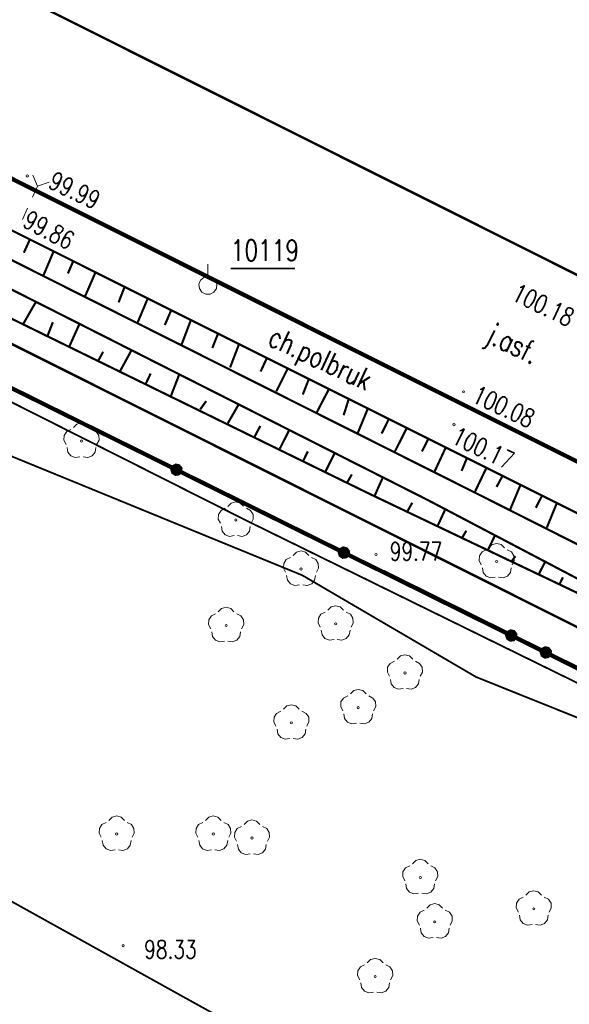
# Model space of a CAD drawing. Header units: metres. Extents: x 7501691 to 7504871, y 5814048 to 5814963.
# Tile 80 of 89: x 7504288 to 7504310, y 5814627 to 5814668. Entities that reach past the tile are written whole.
import ezdxf
from ezdxf.enums import TextEntityAlignment as Align

# ---------------------------------------------------------------- set-up
doc = ezdxf.new("R2010")
doc.units = ezdxf.units.M
doc.header["$MEASUREMENT"] = 0
for name, pattern in [('1', [0]), ('GDE', [0]), ('KOC', [1.5, 1, -0.5]), ('KOJ', [0]), ('UEB', [0]), ('UPT', [0]), ('WSQ', [1.75, 1.25, -0.5])]:
    doc.linetypes.add(name, pattern=pattern)
doc.layers.get('0').update_dxf_attribs({"linetype": 'CONTINUOUS'})
for name, color, linetype, lineweight in [('Dzialki', 7, 'GDE', 18), ('EDZPD_L_0', 7, 'GDE', 20), ('SDROK_T_0', 7, 'CONTINUOUS', 18), ('SDROK_T_1', 7, 'CONTINUOUS', 18), ('SDRPK_L_0', 7, 'KOJ', 35), ('SDRPK_L_2', 7, 'KOC', 18), ('SDRPT_T_0', 7, 'CONTINUOUS', 18), ('SZNPS_T_0', 7, 'CONTINUOUS', 18), ('SZNPS_T_3', 7, 'CONTINUOUS', 18), ('SZOPO_L_0', 7, 'CONTINUOUS', 35), ('SZZPZ_T_0', 3, 'CONTINUOUS', 18), ('UEEPON_L_1', 1, 'UEB', 15), ('UTTPO_L_1', 30, 'UPT', 15), ('WUKOS_T_1', 7, 'CONTINUOUS', 15), ('WUKPS_L_6', 7, 'WSQ', 18), ('WWRPH_T_0', 7, 'CONTINUOUS', 15), ('WWRPH_T_1', 7, 'CONTINUOUS', 18)]:
    doc.layers.add(name, color=color, linetype=linetype, lineweight=lineweight)
doc.styles.add('STYL_ARIAL', font='simplex', dxfattribs={"width": 0.75, "oblique": 0.1})

# ---------------------------------------------------------------- blocks, each defined once
blk = doc.blocks.new('fdsgfdhgfjh')
at = {"color": 7, "const_width": 0.065}
for points in [[(628.93, -380.808), (627.625, -347.321), (631.46, -316.744), (630.476, -293.446), (631.603, -272.028), (642.12, -262.447), (642.84, -250.18), (613.01, -248.02), (473.074, -244.736), (370.953, -240.293), (311.01, -225.13), (43.231, -91.051), (39.421, -86.572), (-13.328, -60.153)], [(-16.835, -75.512), (354.018, -261.214), (467.857, -262.505), (472.746, -258.735), (593.685, -261.575), (612.103, -262.002), (615, -265.13), (621.573, -272.23), (620.457, -293.398), (621.441, -316.515), (617.616, -347.083), (618.941, -381.189)], [(-73.624, -607.379), (195.366, -583.748), (341.459, -571.655), (342.319, -570.715), (349.277, -563.045), (349.917, -560.655), (362.058, -448.634), (361.947, -446.744), (362.796, -440.405), (363.365, -434.665), (363.505, -433.525), (474.63, -446.54), (528.102, -452.597), (558.029, -454.712), (566.877, -447.021), (578.606, -447.669), (581.452, -423.391), (595.663, -375.234), (593.685, -261.575), (472.746, -258.735), (467.857, -262.505), (354.018, -261.214), (-16.835, -75.512)]]:
    blk.add_lwpolyline(points, dxfattribs=at)
at = {"layer": 'Dzialki', "color": 7, "const_width": 0.09}
for points in [[(354, -261.22), (-16.86, -75.52)], [(43.21, -91.06), (310.99, -225.15)]]:
    blk.add_lwpolyline(points, dxfattribs=at)
at = {"layer": 'EDZPD_L_0', "color": 7, "const_width": 0.1}
for points in [[(353.997, -261.225), (-16.856, -75.522)], [(310.985, -225.145), (43.21, -91.061)]]:
    blk.add_lwpolyline(points, dxfattribs=at)
at = {"layer": 'SDRPK_L_0', "color": 7, "const_width": 0.175}
for points in [[(113.774, -134.105), (6.049, -80.186)], [(168.025, -161.218), (113.774, -134.105)]]:
    blk.add_lwpolyline(points, dxfattribs=at)
at = {"layer": 'SDRPK_L_2', "color": 7, "const_width": 0.09}
for points in [[(112.918, -135.804), (33.688, -96.188)], [(167.186, -162.946), (112.918, -135.804)]]:
    blk.add_lwpolyline(points, dxfattribs=at)
at = {"layer": 'SDRPT_T_0', "color": 7}
for points in [[(95.987, -124.984), (95.796, -124.519)], [(95.987, -124.984), (96.463, -124.821)], [(95.781, -125.44), (95.987, -124.984)], [(95.368, -126.351), (95.575, -125.895)]]:
    blk.add_lwpolyline(points, dxfattribs=at)
at = {"layer": 'SZNPS_T_0', "color": 7}
for points in [[(103.026, -128.704), (103.026, -128.204)], [(103.026, -128.704), (103.201, -128.747), (103.335, -128.866), (103.399, -129.033), (103.377, -129.212), (103.275, -129.359), (103.116, -129.443), (102.937, -129.443), (102.778, -129.359), (102.676, -129.212), (102.654, -129.033), (102.718, -128.866), (102.852, -128.747), (103.026, -128.704)]]:
    blk.add_lwpolyline(points, dxfattribs=at)
at = {"layer": 'SZNPS_T_3', "color": 7, "const_width": 0.065}
blk.add_lwpolyline([(103.971, -128.377), (106.617, -128.377)], dxfattribs=at)
at = {"layer": 'SZOPO_L_0', "color": 7, "const_width": 0.175}
for points in [[(94.811, -133.267), (101.726, -136.691)], [(101.592, -136.795), (101.556, -136.684), (101.6, -136.576), (101.703, -136.522), (101.817, -136.547), (101.888, -136.639), (101.884, -136.755), (101.805, -136.841), (101.69, -136.857), (101.592, -136.795)], [(101.726, -136.691), (108.641, -140.114)], [(108.506, -140.218), (108.471, -140.107), (108.515, -139.999), (108.618, -139.945), (108.731, -139.97), (108.803, -140.062), (108.798, -140.178), (108.72, -140.264), (108.605, -140.28), (108.506, -140.218)], [(108.641, -140.114), (115.555, -143.537)], [(110.26, -140.905), (116.981, -144.235)], [(115.421, -143.641), (115.385, -143.53), (115.429, -143.423), (115.532, -143.368), (115.646, -143.393), (115.717, -143.485), (115.713, -143.601), (115.635, -143.687), (115.519, -143.703), (115.421, -143.641)], [(115.555, -143.537), (122.47, -146.96)], [(116.846, -144.34), (116.811, -144.229), (116.855, -144.121), (116.958, -144.067), (117.071, -144.092), (117.143, -144.184), (117.138, -144.3), (117.06, -144.386), (116.945, -144.402), (116.846, -144.34)], [(116.981, -144.235), (123.995, -147.711)]]:
    blk.add_lwpolyline(points, dxfattribs=at)
at = {"layer": 'SZZPZ_T_0', "color": 7}
for points in [[(97.48, -134.943), (97.617, -134.806), (97.804, -134.756), (97.992, -134.806), (98.129, -134.943)], [(97.169, -135.641), (97.081, -135.468), (97.091, -135.274), (97.197, -135.112), (97.369, -135.024)], [(98.24, -135.023), (98.412, -135.112), (98.518, -135.274), (98.528, -135.468), (98.441, -135.64)], [(97.736, -136.152), (97.545, -136.182), (97.364, -136.113), (97.242, -135.962), (97.211, -135.771)], [(97.805, -135.461), (97.836, -135.474), (97.85, -135.506), (97.836, -135.538), (97.805, -135.551), (97.773, -135.538), (97.76, -135.506), (97.773, -135.474), (97.805, -135.461)], [(98.398, -135.771), (98.367, -135.962), (98.246, -136.113), (98.065, -136.182), (97.873, -136.152)], [(103.852, -138.201), (103.989, -138.064), (104.176, -138.014), (104.363, -138.064), (104.501, -138.2)], [(103.541, -138.898), (103.453, -138.726), (103.463, -138.532), (103.569, -138.37), (103.741, -138.281)], [(104.612, -138.281), (104.784, -138.37), (104.89, -138.532), (104.9, -138.725), (104.812, -138.898)], [(104.108, -139.41), (103.917, -139.44), (103.736, -139.371), (103.614, -139.22), (103.583, -139.029)], [(104.177, -138.719), (104.208, -138.732), (104.221, -138.764), (104.208, -138.796), (104.177, -138.809), (104.145, -138.796), (104.132, -138.764), (104.145, -138.732), (104.177, -138.719)], [(104.77, -139.029), (104.739, -139.22), (104.617, -139.371), (104.437, -139.44), (104.245, -139.41)], [(114.628, -139.916), (114.765, -139.78), (114.952, -139.73), (115.139, -139.78), (115.276, -139.916)], [(106.546, -140.229), (106.683, -140.092), (106.87, -140.042), (107.057, -140.092), (107.195, -140.228)], [(114.316, -140.614), (114.229, -140.441), (114.239, -140.248), (114.344, -140.086), (114.516, -139.997)], [(115.388, -139.997), (115.56, -140.085), (115.665, -140.248), (115.676, -140.441), (115.588, -140.614)], [(106.234, -140.926), (106.147, -140.754), (106.157, -140.56), (106.262, -140.398), (106.435, -140.309)], [(107.306, -140.309), (107.478, -140.397), (107.584, -140.56), (107.594, -140.753), (107.506, -140.926)], [(114.952, -140.435), (114.984, -140.448), (114.997, -140.48), (114.984, -140.512), (114.952, -140.525), (114.92, -140.512), (114.907, -140.48), (114.92, -140.448), (114.952, -140.435)], [(106.802, -141.438), (106.61, -141.468), (106.43, -141.399), (106.308, -141.248), (106.277, -141.057)], [(106.87, -140.747), (106.902, -140.76), (106.915, -140.792), (106.902, -140.824), (106.87, -140.837), (106.838, -140.824), (106.825, -140.792), (106.838, -140.76), (106.87, -140.747)], [(107.464, -141.057), (107.433, -141.248), (107.311, -141.399), (107.13, -141.468), (106.939, -141.438)], [(114.884, -141.126), (114.692, -141.156), (114.511, -141.087), (114.389, -140.936), (114.359, -140.745)], [(115.546, -140.745), (115.515, -140.936), (115.393, -141.086), (115.212, -141.156), (115.021, -141.126)], [(107.976, -142.49), (108.113, -142.353), (108.3, -142.303), (108.487, -142.353), (108.625, -142.489)], [(103.142, -143.255), (103.054, -143.082), (103.065, -142.889), (103.17, -142.726), (103.343, -142.638)], [(103.454, -142.557), (103.591, -142.42), (103.778, -142.37), (103.965, -142.42), (104.102, -142.557)], [(104.214, -142.638), (104.386, -142.726), (104.491, -142.888), (104.502, -143.082), (104.414, -143.254)], [(107.665, -143.187), (107.577, -143.015), (107.587, -142.821), (107.692, -142.659), (107.865, -142.57)], [(108.736, -142.57), (108.908, -142.658), (109.014, -142.821), (109.024, -143.014), (108.936, -143.187)], [(103.778, -143.075), (103.81, -143.088), (103.823, -143.12), (103.81, -143.152), (103.778, -143.165), (103.746, -143.152), (103.733, -143.12), (103.746, -143.088), (103.778, -143.075)], [(108.3, -143.008), (108.332, -143.021), (108.345, -143.053), (108.332, -143.085), (108.3, -143.098), (108.269, -143.085), (108.255, -143.053), (108.269, -143.021), (108.3, -143.008)], [(103.709, -143.766), (103.518, -143.796), (103.337, -143.727), (103.215, -143.577), (103.185, -143.385)], [(104.372, -143.385), (104.341, -143.576), (104.219, -143.727), (104.038, -143.796), (103.847, -143.766)], [(108.232, -143.699), (108.041, -143.729), (107.86, -143.66), (107.738, -143.509), (107.707, -143.318)], [(108.894, -143.318), (108.863, -143.509), (108.741, -143.66), (108.561, -143.729), (108.369, -143.699)], [(110.836, -144.518), (110.973, -144.381), (111.161, -144.331), (111.348, -144.381), (111.485, -144.517)], [(110.525, -145.215), (110.437, -145.043), (110.447, -144.849), (110.553, -144.687), (110.725, -144.598)], [(111.596, -144.598), (111.769, -144.687), (111.874, -144.849), (111.884, -145.042), (111.797, -145.215)], [(111.161, -145.036), (111.192, -145.049), (111.206, -145.081), (111.192, -145.113), (111.161, -145.126), (111.129, -145.113), (111.116, -145.081), (111.129, -145.049), (111.161, -145.036)], [(111.092, -145.727), (110.901, -145.757), (110.72, -145.688), (110.598, -145.537), (110.567, -145.346)], [(111.754, -145.346), (111.724, -145.537), (111.601, -145.688), (111.421, -145.757), (111.23, -145.727)], [(108.908, -145.948), (109.045, -145.811), (109.232, -145.761), (109.419, -145.811), (109.556, -145.948)], [(108.596, -146.646), (108.509, -146.473), (108.519, -146.279), (108.624, -146.117), (108.797, -146.029)], [(109.668, -146.028), (109.84, -146.117), (109.946, -146.279), (109.956, -146.473), (109.868, -146.645)], [(105.836, -147.278), (105.749, -147.105), (105.759, -146.912), (105.864, -146.749), (106.037, -146.661)], [(106.148, -146.58), (106.285, -146.443), (106.472, -146.393), (106.659, -146.443), (106.797, -146.58)], [(106.908, -146.661), (107.08, -146.749), (107.186, -146.911), (107.196, -147.105), (107.108, -147.277)], [(109.164, -147.157), (108.972, -147.187), (108.792, -147.118), (108.669, -146.967), (108.639, -146.776)], [(109.232, -146.466), (109.264, -146.479), (109.277, -146.511), (109.264, -146.543), (109.232, -146.556), (109.2, -146.543), (109.187, -146.511), (109.2, -146.479), (109.232, -146.466)], [(109.826, -146.776), (109.795, -146.967), (109.673, -147.118), (109.492, -147.187), (109.301, -147.157)], [(106.472, -147.098), (106.504, -147.111), (106.517, -147.143), (106.504, -147.175), (106.472, -147.188), (106.44, -147.175), (106.427, -147.143), (106.44, -147.111), (106.472, -147.098)], [(106.404, -147.79), (106.212, -147.82), (106.032, -147.75), (105.91, -147.6), (105.879, -147.408)], [(107.066, -147.408), (107.035, -147.6), (106.913, -147.75), (106.732, -147.819), (106.541, -147.789)], [(98.933, -151.17), (99.07, -151.033), (99.257, -150.983), (99.444, -151.033), (99.581, -151.17)], [(102.923, -151.169), (103.06, -151.033), (103.247, -150.983), (103.435, -151.033), (103.572, -151.169)], [(104.519, -151.335), (104.656, -151.199), (104.844, -151.149), (105.031, -151.199), (105.168, -151.335)], [(98.621, -151.868), (98.533, -151.695), (98.544, -151.502), (98.649, -151.339), (98.821, -151.251)], [(99.693, -151.251), (99.865, -151.339), (99.97, -151.501), (99.981, -151.695), (99.893, -151.868)], [(102.612, -151.867), (102.524, -151.694), (102.534, -151.501), (102.639, -151.339), (102.812, -151.25)], [(103.683, -151.25), (103.855, -151.338), (103.961, -151.501), (103.971, -151.694), (103.884, -151.867)], [(104.208, -152.033), (104.12, -151.86), (104.13, -151.667), (104.236, -151.505), (104.408, -151.416)], [(105.279, -151.416), (105.452, -151.504), (105.557, -151.667), (105.567, -151.86), (105.48, -152.033)], [(99.189, -152.38), (98.997, -152.41), (98.816, -152.34), (98.694, -152.19), (98.664, -151.999)], [(99.257, -151.688), (99.289, -151.702), (99.302, -151.733), (99.289, -151.765), (99.257, -151.778), (99.225, -151.765), (99.212, -151.733), (99.225, -151.702), (99.257, -151.688)], [(99.851, -151.998), (99.82, -152.19), (99.698, -152.34), (99.517, -152.41), (99.326, -152.38)], [(103.179, -152.379), (102.987, -152.409), (102.807, -152.34), (102.685, -152.189), (102.654, -151.998)], [(103.247, -151.688), (103.279, -151.701), (103.293, -151.733), (103.279, -151.765), (103.247, -151.778), (103.216, -151.765), (103.202, -151.733), (103.216, -151.701), (103.247, -151.688)], [(103.841, -151.998), (103.81, -152.189), (103.688, -152.339), (103.508, -152.409), (103.316, -152.379)], [(104.844, -151.854), (104.875, -151.867), (104.889, -151.899), (104.875, -151.931), (104.844, -151.944), (104.812, -151.931), (104.799, -151.899), (104.812, -151.867), (104.844, -151.854)], [(104.775, -152.545), (104.584, -152.575), (104.403, -152.505), (104.281, -152.355), (104.25, -152.164)], [(105.437, -152.164), (105.406, -152.355), (105.285, -152.505), (105.104, -152.575), (104.912, -152.545)], [(111.469, -152.964), (111.607, -152.827), (111.794, -152.777), (111.981, -152.827), (112.118, -152.964)], [(111.158, -153.662), (111.07, -153.489), (111.081, -153.295), (111.186, -153.133), (111.358, -153.045)], [(112.229, -153.044), (112.402, -153.133), (112.507, -153.295), (112.517, -153.488), (112.43, -153.661)], [(111.794, -153.482), (111.826, -153.495), (111.839, -153.527), (111.826, -153.559), (111.794, -153.572), (111.762, -153.559), (111.749, -153.527), (111.762, -153.495), (111.794, -153.482)], [(111.725, -154.173), (111.534, -154.203), (111.353, -154.134), (111.231, -153.983), (111.2, -153.792)], [(112.387, -153.792), (112.357, -153.983), (112.235, -154.134), (112.054, -154.203), (111.863, -154.173)], [(116.158, -154.26), (116.296, -154.123), (116.483, -154.073), (116.67, -154.123), (116.807, -154.26)], [(115.847, -154.958), (115.759, -154.785), (115.769, -154.592), (115.875, -154.429), (116.047, -154.341)], [(116.918, -154.34), (117.091, -154.429), (117.196, -154.591), (117.206, -154.785), (117.119, -154.957)], [(111.757, -155.49), (111.669, -155.318), (111.679, -155.124), (111.785, -154.962), (111.957, -154.873)], [(112.068, -154.793), (112.206, -154.656), (112.393, -154.606), (112.58, -154.656), (112.717, -154.792)], [(112.828, -154.873), (113.001, -154.962), (113.106, -155.124), (113.116, -155.317), (113.029, -155.49)], [(116.483, -154.778), (116.514, -154.791), (116.528, -154.823), (116.514, -154.855), (116.483, -154.868), (116.451, -154.855), (116.438, -154.823), (116.451, -154.791), (116.483, -154.778)], [(112.393, -155.311), (112.424, -155.324), (112.438, -155.356), (112.424, -155.388), (112.393, -155.401), (112.361, -155.388), (112.348, -155.356), (112.361, -155.324), (112.393, -155.311)], [(116.414, -155.47), (116.223, -155.499), (116.042, -155.43), (115.92, -155.28), (115.889, -155.088)], [(117.076, -155.088), (117.046, -155.279), (116.924, -155.43), (116.743, -155.499), (116.552, -155.469)], [(112.324, -156.002), (112.133, -156.032), (111.952, -155.963), (111.83, -155.812), (111.799, -155.621)], [(112.986, -155.621), (112.956, -155.812), (112.834, -155.963), (112.653, -156.032), (112.462, -156.002)], [(109.608, -157.054), (109.745, -156.917), (109.932, -156.867), (110.119, -156.917), (110.257, -157.054)], [(109.296, -157.752), (109.209, -157.579), (109.219, -157.386), (109.324, -157.223), (109.497, -157.135)], [(110.368, -157.135), (110.54, -157.223), (110.646, -157.386), (110.656, -157.579), (110.568, -157.752)], [(109.932, -157.572), (109.964, -157.586), (109.977, -157.617), (109.964, -157.649), (109.932, -157.662), (109.901, -157.649), (109.887, -157.617), (109.901, -157.586), (109.932, -157.572)], [(109.864, -158.264), (109.672, -158.294), (109.492, -158.224), (109.37, -158.074), (109.339, -157.883)], [(110.526, -157.883), (110.495, -158.074), (110.373, -158.224), (110.192, -158.294), (110.001, -158.264)]]:
    blk.add_lwpolyline(points, dxfattribs=at)
at = {"layer": 'UEEPON_L_1', "color": 1, "const_width": 0.075}
for points in [[(104.675, -138.818), (92.309, -132.586)], [(106.926, -141.05), (91.546, -134.755)], [(118.352, -145.529), (104.675, -138.818)], [(114.097, -145.247), (106.926, -141.05)], [(120.935, -147.99), (114.097, -145.247)]]:
    blk.add_lwpolyline(points, dxfattribs=at)
at = {"layer": 'UTTPO_L_1', "color": 30, "const_width": 0.075}
blk.add_lwpolyline([(79.892, -146.175), (123.341, -170.298)], dxfattribs=at)
at = {"layer": 'WUKPS_L_6', "color": 7, "const_width": 0.09}
for points in [[(87.309, -125.399), (112.151, -137.965)], [(114.721, -137.971), (92.253, -126.694)], [(109.657, -137.666), (89.006, -127.56)], [(130.442, -147.572), (109.657, -137.666)], [(112.151, -137.965), (130.442, -147.572)], [(136.555, -148.995), (114.721, -137.971)]]:
    blk.add_lwpolyline(points, dxfattribs=at)
at = {"layer": 'WUKPS_L_6', "color": 7, "linetype": '1', "const_width": 0.09}
for points in [[(95.671, -127.182), (95.424, -127.728)], [(96.645, -127.689), (96.217, -128.702)], [(97.451, -128.104), (97.243, -128.585)], [(98.373, -128.559), (97.944, -129.546)], [(99.568, -129.182), (99.334, -129.78)], [(95.386, -130.689), (95.931, -129.741)], [(100.542, -129.611), (100.127, -130.598)], [(101.517, -130.078), (101.244, -130.715)], [(102.322, -130.507), (101.933, -131.533)], [(96.399, -131.17), (96.62, -130.598)], [(97.308, -131.585), (97.711, -130.689)], [(103.439, -131.078), (103.206, -131.662)], [(104.304, -131.519), (103.941, -132.467)], [(98.49, -132.196), (98.698, -131.819)], [(99.387, -132.637), (99.854, -131.78)], [(105.461, -132.077), (105.201, -132.636)], [(106.318, -132.519), (105.85, -133.454)], [(100.465, -133.131), (100.66, -132.715)], [(101.499, -133.637), (101.837, -132.766)], [(107.188, -132.96), (106.942, -133.584)], [(108.02, -133.363), (107.513, -134.337)], [(108.838, -133.778), (108.63, -134.441)], [(102.707, -134.195), (102.954, -133.857)], [(103.85, -134.766), (104.305, -133.974)], [(109.617, -134.194), (109.215, -135.168)], [(110.488, -134.61), (110.202, -135.194)], [(104.954, -135.325), (105.188, -134.883)], [(111.241, -134.96), (110.748, -135.934)], [(105.994, -135.818), (106.37, -135.078)], [(112.125, -135.415), (111.865, -135.934)], [(112.839, -135.791), (112.372, -136.791)], [(106.968, -136.312), (107.15, -135.935)], [(107.864, -136.792), (108.254, -136.013)], [(113.709, -136.233), (113.502, -136.739)], [(114.528, -136.609), (114.035, -137.636)], [(108.774, -137.221), (108.969, -136.883)], [(109.904, -137.779), (110.229, -137.052)], [(115.19, -136.947), (114.944, -137.402)], [(115.931, -137.323), (115.489, -138.376)], [(116.814, -137.778), (116.567, -138.259)], [(111.268, -138.402), (111.463, -138.052)], [(117.425, -138.09), (117.022, -139.077)], [(112.515, -139), (112.84, -138.298)], [(113.528, -139.493), (113.697, -139.207)], [(114.606, -139.974), (114.866, -139.428)], [(115.581, -140.454), (115.724, -140.259)], [(116.698, -140.986), (116.945, -140.506)], [(117.542, -141.428), (117.685, -141.129)]]:
    blk.add_lwpolyline(points, dxfattribs=at)
at = {"layer": 'WWRPH_T_1', "color": 7}
for points in [[(95.569, -124.512), (95.601, -124.525), (95.614, -124.557), (95.601, -124.589), (95.569, -124.602), (95.538, -124.589), (95.524, -124.557), (95.538, -124.525), (95.569, -124.512)], [(113.579, -133.429), (113.611, -133.442), (113.624, -133.474), (113.611, -133.505), (113.579, -133.519), (113.548, -133.505), (113.534, -133.474), (113.548, -133.442), (113.579, -133.429)], [(113.185, -134.784), (113.216, -134.797), (113.23, -134.829), (113.216, -134.86), (113.185, -134.874), (113.153, -134.86), (113.139, -134.829), (113.153, -134.797), (113.185, -134.784)], [(109.968, -140.147), (109.999, -140.16), (110.013, -140.192), (109.999, -140.224), (109.968, -140.237), (109.936, -140.224), (109.923, -140.192), (109.936, -140.16), (109.968, -140.147)], [(99.526, -156.294), (99.558, -156.308), (99.571, -156.339), (99.558, -156.371), (99.526, -156.384), (99.495, -156.371), (99.481, -156.339), (99.495, -156.308), (99.526, -156.294)]]:
    blk.add_lwpolyline(points, dxfattribs=at)
at = {"layer": 'SDROK_T_0', "color": 7, "style": 'STYL_ARIAL', "width": 0.75}
blk.add_text('j.asf.', height=0.875, rotation=334.1648, dxfattribs=at).set_placement((115.627, -131.473), align=Align.MIDDLE_CENTER)
at = {"layer": 'SDROK_T_1', "color": 7, "style": 'STYL_ARIAL', "width": 0.75}
blk.add_text('ch.polbruk', height=0.875, rotation=334.9515, dxfattribs=at).set_placement((107.673, -132.079), align=Align.MIDDLE_CENTER)
at = {"layer": 'SZNPS_T_3', "color": 7, "style": 'STYL_ARIAL', "width": 0.75}
blk.add_text('10119', height=0.875, rotation=0.0091, dxfattribs=at).set_placement((103.971, -128.329), align=Align.BOTTOM_LEFT)
at = {"layer": 'WUKOS_T_1', "color": 7, "style": 'STYL_ARIAL', "width": 0.75}
for s, rotation, p in [('99.99', 334.4468, (96.282, -125.223)), ('99.86', 332.2561, (95.217, -126.82)), ('100.08', 335.0874, (113.788, -134.068)), ('100.17', 334.2838, (112.939, -135.768)), ('99.77', 0.0091, (110.533, -140.66))]:
    blk.add_text(s, height=0.75, rotation=rotation, dxfattribs=at).set_placement(p, align=Align.BOTTOM_LEFT)
blk.add_text('98.33', height=0.75, rotation=0.0091, dxfattribs=at).set_placement((101.477, -156.498), align=Align.MIDDLE_CENTER)
at = {"layer": 'WWRPH_T_0', "color": 7, "style": 'STYL_ARIAL', "width": 0.75}
blk.add_text('100.18', height=0.75, rotation=334.1601, dxfattribs=at).set_placement((115.423, -129.852), align=Align.BOTTOM_LEFT)

msp = doc.modelspace()

# ---------------------------------------------------------------- block references
at = {"linetype": 'Continuous'}
msp.add_blockref('fdsgfdhgfjh', (7504192.35177, 5814786.13308), dxfattribs=at)

doc.saveas('drawing.dxf')
